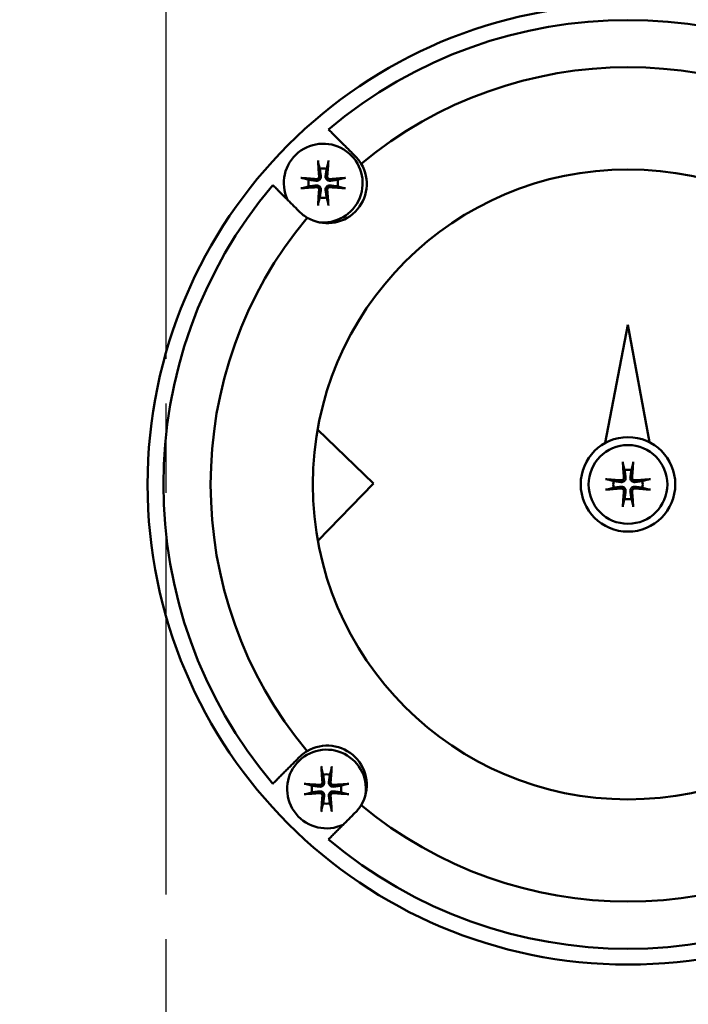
# Model space of a CAD drawing. Header units: millimetres. Extents: x -4672 to 9781, y -278 to 1426.
# Tile 7 of 28: x 517 to 559, y 804 to 867. Entities that reach past the tile are written whole.
import ezdxf

# ---------------------------------------------------------------- set-up
doc = ezdxf.new("R2010")
doc.units = ezdxf.units.MM
doc.header["$LTSCALE"] = 4
doc.linetypes.add('CHAIN', pattern=[0.7087, 0.4724, -0.0591, 0.1181, -0.0591])
for name, color, linetype, lineweight in [('Видимый контур (ГОСТ)', 7, 'Continuous', 50), ('Осевая линия (ГОСТ)', 7, 'Continuous', 25), ('Размер (ГОСТ)', 7, 'Continuous', 25)]:
    doc.layers.add(name, color=color, linetype=linetype, lineweight=lineweight)
doc.styles.add('Обычный текст (ГОСТ)', font='GOST Common Italic.ttf')
doc.dimstyles.new('Обычный (ГОСТ)', dxfattribs={"dimscale": 4, "dimtxt": 3.5, "dimasz": 3.5, "dimexe": 1, "dimexo": 0, "dimgap": 0.5, "dimtad": 1, "dimtxsty": 'Обычный текст (ГОСТ)', "dimblk": 'Filled-1', "dimcen": 0.09, "dimdle": 15, "dimclrd": 256, "dimclre": 256, "dimclrt": 256, "dimazin": 2, "dimtfac": 0.714286, "dimtdec": 3, "dimtmove": 0, "dimatfit": 3, "dimfxl": 1, "dimtolj": 1, "dimlwd": 25, "dimlwe": 25, "dimarcsym": 0})

# ---------------------------------------------------------------- blocks, each defined once
blk = doc.blocks.new('Filled-1')
at = {"color": 0}
for p, q in [((0, 0), (-1, 0.1429)), ((-1, 0.1429), (-1, -0.1429)), ((-1, 0), (0, 0)), ((-1, -0.1429), (0, 0))]:
    blk.add_line(p, q, dxfattribs=at)
at = {"color": 0, "flags": 128}
blk.add_lwpolyline([(-1, -0.1429), (0, 0), (-1, 0.1429), (-1, -0.1429)], dxfattribs=at)
at = {"color": 0}
blk.add_solid([(-1, -0.1429), (0, 0), (-1, 0.1429), (-1, -0.1429)], dxfattribs=at)
blk = doc.blocks.new('*D9')
at = {"layer": 'Defpoints', "color": 0, "linetype": 'Continuous', "transparency": 16777216}
for p in [(846.103, 1065.735), (846.103, 845.735), (366.103, 818.381)]:
    blk.add_point(p, dxfattribs=at)
at = {"layer": 'Размер (ГОСТ)', "linetype": 'Continuous', "lineweight": 25, "transparency": 16777216}
for p, q in [((366.103, 818.381), (366.103, 1069.735)), ((846.103, 845.735), (846.103, 1069.735)), ((380.103, 1065.735), (832.103, 1065.735))]:
    blk.add_line(p, q, dxfattribs=at)
at = {"layer": 'Размер (ГОСТ)', "linetype": 'Continuous', "lineweight": 25, "transparency": 16777216, "xscale": 14, "yscale": 14, "zscale": 14, "rotation": 180}
blk.add_blockref('Filled-1', (366.103, 1065.735), dxfattribs=at)
at = {"layer": 'Размер (ГОСТ)', "linetype": 'Continuous', "lineweight": 25, "transparency": 16777216, "xscale": 14, "yscale": 14, "zscale": 14}
blk.add_blockref('Filled-1', (846.103, 1065.735), dxfattribs=at)
at = {"layer": 'Размер (ГОСТ)', "linetype": 'Continuous', "lineweight": 25, "transparency": 16777216, "insert": (586.992, 1081.735), "char_height": 14, "attachment_point": 1, "style": 'Обычный текст (ГОСТ)'}
blk.add_mtext('\\A1;480', dxfattribs=at)
blk = doc.blocks.new('*D10')
at = {"layer": 'Defpoints', "color": 0, "linetype": 'Continuous', "transparency": 16777216}
for p in [(846.103, 997.941), (526.103, 959.735), (846.103, 845.735)]:
    blk.add_point(p, dxfattribs=at)
at = {"layer": 'Размер (ГОСТ)', "linetype": 'Continuous', "lineweight": 25, "transparency": 16777216}
for p, q in [((526.103, 959.735), (526.103, 1001.941)), ((846.103, 845.735), (846.103, 1001.941)), ((540.103, 997.941), (832.103, 997.941))]:
    blk.add_line(p, q, dxfattribs=at)
at = {"layer": 'Размер (ГОСТ)', "linetype": 'Continuous', "lineweight": 25, "transparency": 16777216, "xscale": 14, "yscale": 14, "zscale": 14, "rotation": 180}
blk.add_blockref('Filled-1', (526.103, 997.941), dxfattribs=at)
at = {"layer": 'Размер (ГОСТ)', "linetype": 'Continuous', "lineweight": 25, "transparency": 16777216, "xscale": 14, "yscale": 14, "zscale": 14}
blk.add_blockref('Filled-1', (846.103, 997.941), dxfattribs=at)
at = {"layer": 'Размер (ГОСТ)', "linetype": 'Continuous', "lineweight": 25, "transparency": 16777216, "insert": (639.32, 1013.941), "char_height": 14, "attachment_point": 1, "style": 'Обычный текст (ГОСТ)'}
blk.add_mtext('\\A1;320', dxfattribs=at)

msp = doc.modelspace()

# ---------------------------------------------------------------- linework, layer by layer
at = {"layer": 'Видимый контур (ГОСТ)'}
for p, q in [((555.417, 847.391), (553.974, 839.898)), ((556.78, 839.941), (555.417, 847.391)), ((539.26, 837.327), (535.722, 840.747)), ((535.741, 833.686), (539.26, 837.327))]:
    msp.add_line(p, q, dxfattribs=at)
for centre, radius in [((526.103, 815.285), 70), ((555.417, 837.269), 30.484), ((555.417, 837.269), 20), ((555.417, 837.269), 3), ((555.417, 837.269), 2.5)]:
    msp.add_circle(centre, radius, dxfattribs=at)
for centre, radius, start, end in [((555.417, 837.269), 29.484, 49.85985, 130.14015), ((555.417, 837.269), 26.484, 50.25181, 129.74819), ((536.077, 856.398), 2.5, 262.32633, 204.97817), ((536.337, 856.349), 2.5, 239.15058, 30.84942), ((536.077, 856.398), 0.935, 76.76803, 103.23197), ((536.077, 856.398), 0.935, 166.76803, 193.23197), ((536.077, 856.398), 0.935, 346.76803, 13.23197), ((555.417, 837.269), 29.484, 139.85985, 220.14015), ((536.077, 856.398), 0.935, 256.76803, 283.23197), ((555.417, 837.269), 26.484, 140.25181, 219.74819), ((555.417, 837.269), 0.935, 76.76803, 103.23197), ((555.417, 837.269), 0.935, 166.76803, 193.23197), ((555.417, 837.269), 0.935, 346.76803, 13.23197), ((555.417, 837.269), 0.935, 256.76803, 283.23197), ((536.288, 817.929), 2.5, 352.32633, 294.97817), ((536.337, 818.188), 2.5, 329.15058, 120.84942), ((536.288, 817.929), 0.935, 76.76803, 103.23197), ((536.288, 817.929), 0.935, 166.76803, 193.23197), ((536.288, 817.929), 0.935, 346.76803, 13.23197), ((536.288, 817.929), 0.935, 256.76803, 283.23197), ((555.417, 837.269), 26.484, 230.25181, 309.74819), ((555.417, 837.269), 29.484, 229.85985, 310.14015)]:
    msp.add_arc(centre, radius, start, end, dxfattribs=at)
for centre, major_axis, start_param, end_param in [((536.238, 856.413), (0.398, -4.369), 4.375857, 4.608059), ((535.916, 856.413), (0.398, 4.369), 4.816719, 5.048921), ((536.063, 856.237), (-4.369, 0.398), 4.816719, 5.048921), ((536.092, 856.237), (-4.369, -0.398), 4.375857, 4.608059), ((536.063, 856.559), (4.369, 0.398), 4.375857, 4.608059), ((536.238, 856.383), (-0.398, -4.369), 4.816719, 5.048921), ((535.916, 856.383), (-0.398, 4.369), 4.375857, 4.608059), ((536.092, 856.559), (4.369, -0.398), 4.816719, 5.048921), ((555.579, 837.283), (0.398, -4.369), 4.375857, 4.608059), ((555.256, 837.283), (0.398, 4.369), 4.816719, 5.048921), ((555.403, 837.107), (-4.369, 0.398), 4.816719, 5.048921), ((555.432, 837.107), (-4.369, -0.398), 4.375857, 4.608059), ((555.403, 837.43), (4.369, 0.398), 4.375857, 4.608059), ((555.579, 837.254), (-0.398, -4.369), 4.816719, 5.048921), ((555.256, 837.254), (-0.398, 4.369), 4.375857, 4.608059), ((555.432, 837.43), (4.369, -0.398), 4.816719, 5.048921), ((536.449, 817.943), (0.398, -4.369), 4.375857, 4.608059), ((536.127, 817.943), (0.398, 4.369), 4.816719, 5.048921), ((536.273, 817.767), (-4.369, 0.398), 4.816719, 5.048921), ((536.303, 817.767), (-4.369, -0.398), 4.375857, 4.608059), ((536.273, 818.09), (4.369, 0.398), 4.375857, 4.608059), ((536.449, 817.914), (-0.398, -4.369), 4.816719, 5.048921), ((536.127, 817.914), (-0.398, 4.369), 4.375857, 4.608059), ((536.303, 818.09), (4.369, -0.398), 4.816719, 5.048921)]:
    msp.add_ellipse(centre, major_axis=major_axis, ratio=0.087156, start_param=start_param, end_param=end_param, dxfattribs=at)
for points, weights in [([(536.41, 859.808), (537.253, 858.966), (538.03, 858.189)], [1.0017747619, 1.00219865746, 1.00098680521]), ([(535.769, 857.651), (535.824, 857.453), (535.863, 857.308)], [1.00329461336, 1.01453007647, 1]), ([(535.863, 857.308), (535.906, 856.998), (535.927, 856.843)], [1, 1.44094764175, 1.84165152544]), ([(536.227, 856.843), (536.249, 856.998), (536.291, 857.308)], [1.84165152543, 1.44094764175, 1]), ([(536.291, 857.308), (536.331, 857.453), (536.385, 857.651)], [1, 1.01453008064, 1.00329461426]), ([(535.167, 856.612), (535.023, 856.652), (534.824, 856.706)], [1, 1.01453007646, 1.00329461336]), ([(535.632, 856.548), (535.477, 856.569), (535.167, 856.612)], [1.84165152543, 1.44094764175, 1]), ([(536.988, 856.612), (536.677, 856.569), (536.522, 856.548)], [1, 1.44094764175, 1.84165152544]), ([(537.33, 856.706), (537.132, 856.652), (536.988, 856.612)], [1.00329461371, 1.01453007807, 1]), ([(534.497, 854.657), (533.72, 855.434), (532.878, 856.276)], [1.00098680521, 1.00219865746, 1.0017747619]), ([(534.824, 856.09), (535.023, 856.145), (535.167, 856.184)], [1.00329461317, 1.01453007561, 1]), ([(535.167, 856.184), (535.477, 856.227), (535.632, 856.248)], [1, 1.44094764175, 1.84165152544]), ([(535.927, 855.953), (535.906, 855.798), (535.863, 855.488)], [1.84165152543, 1.44094764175, 1]), ([(536.291, 855.488), (536.249, 855.798), (536.227, 855.953)], [1, 1.44094764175, 1.84165152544]), ([(536.522, 856.248), (536.677, 856.227), (536.988, 856.184)], [1.84165152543, 1.44094764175, 1]), ([(536.988, 856.184), (537.132, 856.145), (537.33, 856.09)], [1, 1.014530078, 1.00329461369]), ([(535.863, 855.488), (535.824, 855.344), (535.769, 855.145)], [1, 1.01453007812, 1.00329461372]), ([(536.385, 855.145), (536.331, 855.344), (536.291, 855.488)], [1.00329461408, 1.01453007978, 1]), ([(555.11, 838.522), (555.164, 838.323), (555.203, 838.179)], [1.00329461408, 1.01453007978, 1]), ([(555.631, 838.179), (555.671, 838.323), (555.725, 838.522)], [1, 1.01453007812, 1.00329461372]), ([(555.203, 838.179), (555.246, 837.869), (555.267, 837.714)], [1, 1.44094764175, 1.84165152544]), ([(555.567, 837.714), (555.589, 837.869), (555.631, 838.179)], [1.84165152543, 1.44094764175, 1]), ([(554.507, 837.483), (554.363, 837.522), (554.164, 837.577)], [1, 1.014530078, 1.00329461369]), ([(554.164, 836.961), (554.363, 837.015), (554.507, 837.055)], [1.00329461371, 1.01453007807, 1]), ([(554.972, 837.419), (554.817, 837.44), (554.507, 837.483)], [1.84165152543, 1.44094764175, 1]), ([(554.507, 837.055), (554.817, 837.097), (554.972, 837.119)], [1, 1.44094764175, 1.84165152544]), ([(556.328, 837.483), (556.018, 837.44), (555.863, 837.419)], [1, 1.44094764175, 1.84165152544]), ([(555.863, 837.119), (556.018, 837.097), (556.328, 837.055)], [1.84165152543, 1.44094764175, 1]), ([(556.67, 837.577), (556.472, 837.522), (556.328, 837.483)], [1.00329461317, 1.01453007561, 1]), ([(556.328, 837.055), (556.472, 837.015), (556.67, 836.961)], [1, 1.01453007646, 1.00329461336]), ([(555.267, 836.824), (555.246, 836.668), (555.203, 836.358)], [1.84165152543, 1.44094764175, 1]), ([(555.631, 836.358), (555.589, 836.668), (555.567, 836.824)], [1, 1.44094764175, 1.84165152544]), ([(555.203, 836.358), (555.164, 836.214), (555.11, 836.016)], [1, 1.01453008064, 1.00329461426]), ([(555.725, 836.016), (555.671, 836.214), (555.631, 836.358)], [1.00329461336, 1.01453007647, 1]), ([(532.878, 818.262), (533.72, 819.104), (534.497, 819.881)], [1.0017747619, 1.00219865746, 1.00098680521]), ([(535.98, 819.182), (536.034, 818.983), (536.074, 818.839)], [1.00329461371, 1.01453007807, 1]), ([(536.502, 818.839), (536.541, 818.983), (536.596, 819.182)], [1, 1.014530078, 1.00329461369]), ([(536.074, 818.839), (536.117, 818.529), (536.138, 818.374)], [1, 1.44094764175, 1.84165152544]), ([(536.438, 818.374), (536.459, 818.529), (536.502, 818.839)], [1.84165152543, 1.44094764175, 1]), ([(535.378, 818.143), (535.233, 818.182), (535.035, 818.236)], [1, 1.01453008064, 1.00329461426]), ([(535.035, 817.621), (535.233, 817.675), (535.378, 817.715)], [1.00329461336, 1.01453007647, 1]), ([(535.843, 818.078), (535.688, 818.1), (535.378, 818.143)], [1.84165152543, 1.44094764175, 1]), ([(535.378, 817.715), (535.688, 817.757), (535.843, 817.779)], [1, 1.44094764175, 1.84165152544]), ([(537.198, 818.143), (536.888, 818.1), (536.733, 818.078)], [1, 1.44094764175, 1.84165152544]), ([(536.733, 817.779), (536.888, 817.757), (537.198, 817.715)], [1.84165152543, 1.44094764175, 1]), ([(537.541, 818.236), (537.342, 818.182), (537.198, 818.143)], [1.00329461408, 1.01453007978, 1]), ([(537.198, 817.715), (537.342, 817.675), (537.541, 817.621)], [1, 1.01453007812, 1.00329461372]), ([(536.138, 817.483), (536.117, 817.328), (536.074, 817.018)], [1.84165152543, 1.44094764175, 1]), ([(536.502, 817.018), (536.459, 817.328), (536.438, 817.483)], [1, 1.44094764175, 1.84165152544]), ([(536.074, 817.018), (536.034, 816.874), (535.98, 816.675)], [1, 1.01453007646, 1.00329461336]), ([(536.596, 816.675), (536.541, 816.874), (536.502, 817.018)], [1.00329461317, 1.01453007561, 1]), ([(538.03, 816.348), (537.253, 815.571), (536.41, 814.729)], [1.00098680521, 1.00219865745, 1.00177476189])]:
    msp.add_rational_spline(points, weights, degree=2, dxfattribs=at)
for points, knots in [([(535.769, 857.651), (535.768, 857.658), (535.766, 857.667), (535.762, 857.689), (535.759, 857.706), (535.755, 857.738), (535.753, 857.758), (535.75, 857.791), (535.749, 857.808), (535.748, 857.823)], [0.0478659, 0.0478659, 0.0478659, 0.0478659, 0.05208337, 0.05208337, 0.05727876, 0.05727876, 0.06252381, 0.06252381, 0.06703089, 0.06703089, 0.06703089, 0.06703089]), ([(536.407, 857.823), (536.406, 857.808), (536.405, 857.791), (536.402, 857.758), (536.399, 857.738), (536.395, 857.706), (536.393, 857.689), (536.389, 857.667), (536.387, 857.658), (536.385, 857.651)], [0.01643552, 0.01643552, 0.01643552, 0.01643552, 0.02094259, 0.02094259, 0.02618765, 0.02618765, 0.03138303, 0.03138303, 0.0356005, 0.0356005, 0.0356005, 0.0356005]), ([(538.483, 857.631), (538.416, 857.744), (538.34, 857.85), (538.261, 857.945), (538.191, 858.029), (538.114, 858.111), (538.03, 858.189)], [-0.05285742, -0.05285742, -0.05285742, -0.05285742, 0, 0, 0, 0.04630435, 0.04630435, 0.04630435, 0.04630435]), ([(534.653, 856.728), (534.667, 856.727), (534.685, 856.726), (534.717, 856.723), (534.738, 856.72), (534.769, 856.716), (534.787, 856.714), (534.808, 856.71), (534.818, 856.708), (534.824, 856.706)], [0.01643552, 0.01643552, 0.01643552, 0.01643552, 0.02094259, 0.02094259, 0.02618765, 0.02618765, 0.03138303, 0.03138303, 0.0356005, 0.0356005, 0.0356005, 0.0356005]), ([(535.927, 856.843), (535.932, 856.809), (535.93, 856.772), (535.916, 856.72), (535.908, 856.698), (535.885, 856.657), (535.87, 856.638), (535.838, 856.605), (535.819, 856.591), (535.777, 856.568), (535.756, 856.559), (535.703, 856.546), (535.666, 856.543), (535.632, 856.548)], [0.1157055, 0.1157055, 0.1157055, 0.1157055, 0.1265746, 0.1265746, 0.13336881, 0.13336881, 0.14016301, 0.14016301, 0.14695722, 0.14695722, 0.15375143, 0.15375143, 0.16462053, 0.16462053, 0.16462053, 0.16462053]), ([(535.818, 856.833), (535.82, 856.813), (535.818, 856.791), (535.805, 856.75), (535.794, 856.731), (535.768, 856.7), (535.751, 856.686), (535.713, 856.665), (535.692, 856.659), (535.662, 856.656), (535.652, 856.656), (535.642, 856.657)], [0, 0, 0, 0, 0.00610592, 0.00610592, 0.01221184, 0.01221184, 0.01830671, 0.01830671, 0.02440159, 0.02440159, 0.02728319, 0.02728319, 0.02728319, 0.02728319]), ([(536.522, 856.548), (536.488, 856.543), (536.452, 856.546), (536.399, 856.559), (536.377, 856.568), (536.336, 856.591), (536.317, 856.605), (536.285, 856.638), (536.27, 856.657), (536.247, 856.698), (536.238, 856.72), (536.225, 856.772), (536.223, 856.809), (536.227, 856.843)], [0.1157055, 0.1157055, 0.1157055, 0.1157055, 0.1265746, 0.1265746, 0.13336881, 0.13336881, 0.14016301, 0.14016301, 0.14695722, 0.14695722, 0.15375143, 0.15375143, 0.16462053, 0.16462053, 0.16462053, 0.16462053]), ([(536.512, 856.657), (536.492, 856.655), (536.47, 856.658), (536.429, 856.671), (536.41, 856.681), (536.379, 856.708), (536.365, 856.725), (536.345, 856.763), (536.338, 856.784), (536.336, 856.813), (536.335, 856.823), (536.336, 856.833)], [0, 0, 0, 0, 0.00610592, 0.00610592, 0.01221184, 0.01221184, 0.01830671, 0.01830671, 0.02440159, 0.02440159, 0.02728319, 0.02728319, 0.02728319, 0.02728319]), ([(537.33, 856.706), (537.337, 856.708), (537.346, 856.71), (537.368, 856.714), (537.385, 856.716), (537.417, 856.72), (537.437, 856.723), (537.47, 856.726), (537.487, 856.727), (537.502, 856.728)], [0.0478659, 0.0478659, 0.0478659, 0.0478659, 0.05208337, 0.05208337, 0.05727876, 0.05727876, 0.06252381, 0.06252381, 0.06703089, 0.06703089, 0.06703089, 0.06703089]), ([(534.824, 856.09), (534.818, 856.089), (534.808, 856.087), (534.787, 856.083), (534.769, 856.08), (534.738, 856.076), (534.717, 856.074), (534.685, 856.071), (534.667, 856.069), (534.653, 856.069)], [0.0478659, 0.0478659, 0.0478659, 0.0478659, 0.05208337, 0.05208337, 0.05727876, 0.05727876, 0.06252381, 0.06252381, 0.06703089, 0.06703089, 0.06703089, 0.06703089]), ([(535.632, 856.248), (535.666, 856.253), (535.703, 856.251), (535.756, 856.237), (535.777, 856.229), (535.819, 856.206), (535.838, 856.191), (535.87, 856.159), (535.885, 856.139), (535.908, 856.098), (535.916, 856.077), (535.93, 856.024), (535.932, 855.987), (535.927, 855.953)], [0.1157055, 0.1157055, 0.1157055, 0.1157055, 0.1265746, 0.1265746, 0.13336881, 0.13336881, 0.14016301, 0.14016301, 0.14695722, 0.14695722, 0.15375143, 0.15375143, 0.16462053, 0.16462053, 0.16462053, 0.16462053]), ([(535.642, 856.139), (535.662, 856.141), (535.684, 856.139), (535.725, 856.126), (535.745, 856.115), (535.776, 856.089), (535.79, 856.072), (535.81, 856.034), (535.816, 856.013), (535.819, 855.983), (535.819, 855.973), (535.818, 855.963)], [0, 0, 0, 0, 0.00610858, 0.00610858, 0.01221716, 0.01221716, 0.01830937, 0.01830937, 0.02440159, 0.02440159, 0.02728313, 0.02728313, 0.02728313, 0.02728313]), ([(536.227, 855.953), (536.223, 855.987), (536.225, 856.024), (536.238, 856.077), (536.247, 856.098), (536.27, 856.139), (536.285, 856.159), (536.317, 856.191), (536.336, 856.206), (536.377, 856.229), (536.399, 856.237), (536.452, 856.251), (536.488, 856.253), (536.522, 856.248)], [0.1157055, 0.1157055, 0.1157055, 0.1157055, 0.1265746, 0.1265746, 0.13336881, 0.13336881, 0.14016301, 0.14016301, 0.14695722, 0.14695722, 0.15375143, 0.15375143, 0.16462053, 0.16462053, 0.16462053, 0.16462053]), ([(536.336, 855.963), (536.335, 855.983), (536.337, 856.005), (536.35, 856.046), (536.361, 856.065), (536.387, 856.097), (536.404, 856.111), (536.442, 856.131), (536.463, 856.137), (536.493, 856.14), (536.503, 856.14), (536.512, 856.139)], [0, 0, 0, 0, 0.00610592, 0.00610592, 0.01221184, 0.01221184, 0.01830671, 0.01830671, 0.02440159, 0.02440159, 0.02728319, 0.02728319, 0.02728319, 0.02728319]), ([(537.502, 856.069), (537.487, 856.069), (537.47, 856.071), (537.437, 856.074), (537.417, 856.076), (537.385, 856.08), (537.368, 856.083), (537.346, 856.087), (537.337, 856.089), (537.33, 856.09)], [0.01643552, 0.01643552, 0.01643552, 0.01643552, 0.02094259, 0.02094259, 0.02618765, 0.02618765, 0.03138303, 0.03138303, 0.0356005, 0.0356005, 0.0356005, 0.0356005]), ([(534.497, 854.657), (534.575, 854.572), (534.657, 854.495), (534.836, 854.346), (534.942, 854.27), (535.055, 854.203)], [0.92397486, 0.92397486, 0.92397486, 0.92397486, 0.97027921, 0.97027921, 1.02313663, 1.02313663, 1.02313663, 1.02313663]), ([(535.748, 854.974), (535.749, 854.988), (535.75, 855.006), (535.753, 855.038), (535.755, 855.058), (535.759, 855.09), (535.762, 855.107), (535.766, 855.129), (535.768, 855.139), (535.769, 855.145)], [0.01643552, 0.01643552, 0.01643552, 0.01643552, 0.02094259, 0.02094259, 0.02618765, 0.02618765, 0.03138303, 0.03138303, 0.0356005, 0.0356005, 0.0356005, 0.0356005]), ([(536.385, 855.145), (536.387, 855.139), (536.389, 855.129), (536.393, 855.107), (536.395, 855.09), (536.399, 855.058), (536.402, 855.038), (536.405, 855.006), (536.406, 854.988), (536.407, 854.974)], [0.0478659, 0.0478659, 0.0478659, 0.0478659, 0.05208337, 0.05208337, 0.05727876, 0.05727876, 0.06252381, 0.06252381, 0.06703089, 0.06703089, 0.06703089, 0.06703089]), ([(555.11, 838.522), (555.108, 838.528), (555.106, 838.538), (555.102, 838.559), (555.099, 838.576), (555.095, 838.608), (555.093, 838.629), (555.09, 838.661), (555.089, 838.678), (555.088, 838.693)], [0.0478659, 0.0478659, 0.0478659, 0.0478659, 0.05208337, 0.05208337, 0.05727876, 0.05727876, 0.06252381, 0.06252381, 0.06703089, 0.06703089, 0.06703089, 0.06703089]), ([(555.747, 838.693), (555.746, 838.678), (555.745, 838.661), (555.742, 838.629), (555.74, 838.608), (555.736, 838.576), (555.733, 838.559), (555.729, 838.538), (555.727, 838.528), (555.725, 838.522)], [0.01643552, 0.01643552, 0.01643552, 0.01643552, 0.02094259, 0.02094259, 0.02618765, 0.02618765, 0.03138303, 0.03138303, 0.0356005, 0.0356005, 0.0356005, 0.0356005]), ([(555.267, 837.714), (555.272, 837.68), (555.27, 837.643), (555.256, 837.59), (555.248, 837.568), (555.225, 837.527), (555.21, 837.508), (555.178, 837.476), (555.159, 837.461), (555.118, 837.438), (555.096, 837.43), (555.043, 837.416), (555.006, 837.414), (554.972, 837.419)], [0.1157055, 0.1157055, 0.1157055, 0.1157055, 0.1265746, 0.1265746, 0.13336881, 0.13336881, 0.14016301, 0.14016301, 0.14695722, 0.14695722, 0.15375143, 0.15375143, 0.16462053, 0.16462053, 0.16462053, 0.16462053]), ([(555.158, 837.704), (555.16, 837.684), (555.158, 837.662), (555.145, 837.621), (555.134, 837.601), (555.108, 837.57), (555.091, 837.556), (555.053, 837.536), (555.032, 837.53), (555.002, 837.527), (554.992, 837.527), (554.982, 837.528)], [0, 0, 0, 0, 0.00610592, 0.00610592, 0.01221184, 0.01221184, 0.01830671, 0.01830671, 0.02440159, 0.02440159, 0.02728319, 0.02728319, 0.02728319, 0.02728319]), ([(555.863, 837.419), (555.828, 837.414), (555.792, 837.416), (555.739, 837.43), (555.717, 837.438), (555.676, 837.461), (555.657, 837.476), (555.625, 837.508), (555.61, 837.527), (555.587, 837.568), (555.579, 837.59), (555.565, 837.643), (555.563, 837.68), (555.567, 837.714)], [0.1157055, 0.1157055, 0.1157055, 0.1157055, 0.1265746, 0.1265746, 0.13336881, 0.13336881, 0.14016301, 0.14016301, 0.14695722, 0.14695722, 0.15375143, 0.15375143, 0.16462053, 0.16462053, 0.16462053, 0.16462053]), ([(555.853, 837.528), (555.832, 837.526), (555.81, 837.528), (555.769, 837.541), (555.75, 837.552), (555.719, 837.578), (555.705, 837.595), (555.685, 837.633), (555.679, 837.654), (555.676, 837.684), (555.676, 837.694), (555.676, 837.704)], [0, 0, 0, 0, 0.00610858, 0.00610858, 0.01221716, 0.01221716, 0.01830937, 0.01830937, 0.02440159, 0.02440159, 0.02728313, 0.02728313, 0.02728313, 0.02728313]), ([(553.993, 837.598), (554.008, 837.597), (554.025, 837.596), (554.057, 837.593), (554.078, 837.591), (554.11, 837.587), (554.127, 837.584), (554.149, 837.58), (554.158, 837.578), (554.164, 837.577)], [0.01643552, 0.01643552, 0.01643552, 0.01643552, 0.02094259, 0.02094259, 0.02618765, 0.02618765, 0.03138303, 0.03138303, 0.0356005, 0.0356005, 0.0356005, 0.0356005]), ([(554.972, 837.119), (555.006, 837.123), (555.043, 837.121), (555.096, 837.108), (555.118, 837.099), (555.159, 837.076), (555.178, 837.061), (555.21, 837.029), (555.225, 837.01), (555.248, 836.969), (555.256, 836.947), (555.27, 836.894), (555.272, 836.858), (555.267, 836.824)], [0.1157055, 0.1157055, 0.1157055, 0.1157055, 0.1265746, 0.1265746, 0.13336881, 0.13336881, 0.14016301, 0.14016301, 0.14695722, 0.14695722, 0.15375143, 0.15375143, 0.16462053, 0.16462053, 0.16462053, 0.16462053]), ([(555.567, 836.824), (555.563, 836.858), (555.565, 836.894), (555.579, 836.947), (555.587, 836.969), (555.61, 837.01), (555.625, 837.029), (555.657, 837.061), (555.676, 837.076), (555.717, 837.099), (555.739, 837.108), (555.792, 837.121), (555.828, 837.123), (555.863, 837.119)], [0.1157055, 0.1157055, 0.1157055, 0.1157055, 0.1265746, 0.1265746, 0.13336881, 0.13336881, 0.14016301, 0.14016301, 0.14695722, 0.14695722, 0.15375143, 0.15375143, 0.16462053, 0.16462053, 0.16462053, 0.16462053]), ([(556.67, 837.577), (556.677, 837.578), (556.686, 837.58), (556.708, 837.584), (556.725, 837.587), (556.757, 837.591), (556.778, 837.593), (556.81, 837.596), (556.827, 837.597), (556.842, 837.598)], [0.0478659, 0.0478659, 0.0478659, 0.0478659, 0.05208337, 0.05208337, 0.05727876, 0.05727876, 0.06252381, 0.06252381, 0.06703089, 0.06703089, 0.06703089, 0.06703089]), ([(554.164, 836.961), (554.158, 836.959), (554.149, 836.957), (554.127, 836.953), (554.11, 836.951), (554.078, 836.946), (554.057, 836.944), (554.025, 836.941), (554.008, 836.94), (553.993, 836.939)], [0.0478659, 0.0478659, 0.0478659, 0.0478659, 0.05208337, 0.05208337, 0.05727876, 0.05727876, 0.06252381, 0.06252381, 0.06703089, 0.06703089, 0.06703089, 0.06703089]), ([(554.982, 837.01), (555.002, 837.011), (555.024, 837.009), (555.065, 836.996), (555.085, 836.985), (555.116, 836.959), (555.13, 836.942), (555.15, 836.904), (555.156, 836.883), (555.159, 836.853), (555.159, 836.843), (555.158, 836.833)], [0, 0, 0, 0, 0.00610592, 0.00610592, 0.01221184, 0.01221184, 0.01830671, 0.01830671, 0.02440159, 0.02440159, 0.02728319, 0.02728319, 0.02728319, 0.02728319]), ([(555.676, 836.833), (555.675, 836.854), (555.677, 836.876), (555.69, 836.917), (555.701, 836.936), (555.727, 836.967), (555.744, 836.981), (555.782, 837.001), (555.803, 837.007), (555.833, 837.01), (555.843, 837.011), (555.853, 837.01)], [0, 0, 0, 0, 0.00610592, 0.00610592, 0.01221184, 0.01221184, 0.01830671, 0.01830671, 0.02440159, 0.02440159, 0.02728319, 0.02728319, 0.02728319, 0.02728319]), ([(556.842, 836.939), (556.827, 836.94), (556.81, 836.941), (556.778, 836.944), (556.757, 836.946), (556.725, 836.951), (556.708, 836.953), (556.686, 836.957), (556.677, 836.959), (556.67, 836.961)], [0.01643552, 0.01643552, 0.01643552, 0.01643552, 0.02094259, 0.02094259, 0.02618765, 0.02618765, 0.03138303, 0.03138303, 0.0356005, 0.0356005, 0.0356005, 0.0356005]), ([(555.088, 835.844), (555.089, 835.859), (555.09, 835.876), (555.093, 835.908), (555.095, 835.929), (555.099, 835.961), (555.102, 835.978), (555.106, 836), (555.108, 836.009), (555.11, 836.016)], [0.01643552, 0.01643552, 0.01643552, 0.01643552, 0.02094259, 0.02094259, 0.02618765, 0.02618765, 0.03138303, 0.03138303, 0.0356005, 0.0356005, 0.0356005, 0.0356005]), ([(555.725, 836.016), (555.727, 836.009), (555.729, 836), (555.733, 835.978), (555.736, 835.961), (555.74, 835.929), (555.742, 835.908), (555.745, 835.876), (555.746, 835.859), (555.747, 835.844)], [0.0478659, 0.0478659, 0.0478659, 0.0478659, 0.05208337, 0.05208337, 0.05727876, 0.05727876, 0.06252381, 0.06252381, 0.06703089, 0.06703089, 0.06703089, 0.06703089]), ([(535.055, 820.335), (534.942, 820.267), (534.836, 820.192), (534.741, 820.112), (534.657, 820.042), (534.575, 819.965), (534.497, 819.881)], [-0.05285742, -0.05285742, -0.05285742, -0.05285742, 0, 0, 0, 0.04630435, 0.04630435, 0.04630435, 0.04630435]), ([(535.98, 819.182), (535.978, 819.188), (535.976, 819.197), (535.972, 819.219), (535.97, 819.236), (535.966, 819.268), (535.964, 819.289), (535.961, 819.321), (535.959, 819.338), (535.958, 819.353)], [0.0478659, 0.0478659, 0.0478659, 0.0478659, 0.05208337, 0.05208337, 0.05727876, 0.05727876, 0.06252381, 0.06252381, 0.06703089, 0.06703089, 0.06703089, 0.06703089]), ([(536.617, 819.353), (536.617, 819.338), (536.615, 819.321), (536.612, 819.289), (536.61, 819.268), (536.606, 819.236), (536.603, 819.219), (536.6, 819.197), (536.598, 819.188), (536.596, 819.182)], [0.01643552, 0.01643552, 0.01643552, 0.01643552, 0.02094259, 0.02094259, 0.02618765, 0.02618765, 0.03138303, 0.03138303, 0.0356005, 0.0356005, 0.0356005, 0.0356005]), ([(536.138, 818.374), (536.143, 818.339), (536.14, 818.303), (536.127, 818.25), (536.118, 818.228), (536.095, 818.187), (536.081, 818.168), (536.049, 818.136), (536.029, 818.121), (535.988, 818.098), (535.966, 818.09), (535.914, 818.076), (535.877, 818.074), (535.843, 818.078)], [0.1157055, 0.1157055, 0.1157055, 0.1157055, 0.1265746, 0.1265746, 0.13336881, 0.13336881, 0.14016301, 0.14016301, 0.14695722, 0.14695722, 0.15375143, 0.15375143, 0.16462053, 0.16462053, 0.16462053, 0.16462053]), ([(536.029, 818.364), (536.031, 818.344), (536.028, 818.322), (536.015, 818.28), (536.005, 818.261), (535.979, 818.23), (535.962, 818.216), (535.923, 818.196), (535.902, 818.19), (535.873, 818.187), (535.863, 818.187), (535.853, 818.187)], [0, 0, 0, 0, 0.00610592, 0.00610592, 0.01221184, 0.01221184, 0.01830671, 0.01830671, 0.02440159, 0.02440159, 0.02728319, 0.02728319, 0.02728319, 0.02728319]), ([(536.733, 818.078), (536.699, 818.074), (536.662, 818.076), (536.61, 818.09), (536.588, 818.098), (536.547, 818.121), (536.527, 818.136), (536.495, 818.168), (536.48, 818.187), (536.457, 818.228), (536.449, 818.25), (536.435, 818.303), (536.433, 818.339), (536.438, 818.374)], [0.1157055, 0.1157055, 0.1157055, 0.1157055, 0.1265746, 0.1265746, 0.13336881, 0.13336881, 0.14016301, 0.14016301, 0.14695722, 0.14695722, 0.15375143, 0.15375143, 0.16462053, 0.16462053, 0.16462053, 0.16462053]), ([(536.723, 818.187), (536.703, 818.186), (536.681, 818.188), (536.64, 818.201), (536.621, 818.212), (536.589, 818.238), (536.575, 818.255), (536.555, 818.293), (536.549, 818.314), (536.546, 818.344), (536.546, 818.354), (536.547, 818.364)], [0, 0, 0, 0, 0.00610592, 0.00610592, 0.01221184, 0.01221184, 0.01830671, 0.01830671, 0.02440159, 0.02440159, 0.02728319, 0.02728319, 0.02728319, 0.02728319]), ([(534.863, 818.258), (534.878, 818.257), (534.895, 818.256), (534.928, 818.253), (534.948, 818.251), (534.98, 818.247), (534.997, 818.244), (535.019, 818.24), (535.028, 818.238), (535.035, 818.236)], [0.01643552, 0.01643552, 0.01643552, 0.01643552, 0.02094259, 0.02094259, 0.02618765, 0.02618765, 0.03138303, 0.03138303, 0.0356005, 0.0356005, 0.0356005, 0.0356005]), ([(535.843, 817.779), (535.877, 817.783), (535.914, 817.781), (535.966, 817.767), (535.988, 817.759), (536.029, 817.736), (536.049, 817.721), (536.081, 817.689), (536.095, 817.67), (536.118, 817.629), (536.127, 817.607), (536.14, 817.554), (536.143, 817.518), (536.138, 817.483)], [0.1157055, 0.1157055, 0.1157055, 0.1157055, 0.1265746, 0.1265746, 0.13336881, 0.13336881, 0.14016301, 0.14016301, 0.14695722, 0.14695722, 0.15375143, 0.15375143, 0.16462053, 0.16462053, 0.16462053, 0.16462053]), ([(536.438, 817.483), (536.433, 817.518), (536.435, 817.554), (536.449, 817.607), (536.457, 817.629), (536.48, 817.67), (536.495, 817.689), (536.527, 817.721), (536.547, 817.736), (536.588, 817.759), (536.61, 817.767), (536.662, 817.781), (536.699, 817.783), (536.733, 817.779)], [0.1157055, 0.1157055, 0.1157055, 0.1157055, 0.1265746, 0.1265746, 0.13336881, 0.13336881, 0.14016301, 0.14016301, 0.14695722, 0.14695722, 0.15375143, 0.15375143, 0.16462053, 0.16462053, 0.16462053, 0.16462053]), ([(537.541, 818.236), (537.548, 818.238), (537.557, 818.24), (537.579, 818.244), (537.596, 818.247), (537.628, 818.251), (537.648, 818.253), (537.68, 818.256), (537.698, 818.257), (537.713, 818.258)], [0.0478659, 0.0478659, 0.0478659, 0.0478659, 0.05208337, 0.05208337, 0.05727876, 0.05727876, 0.06252381, 0.06252381, 0.06703089, 0.06703089, 0.06703089, 0.06703089]), ([(535.035, 817.621), (535.028, 817.619), (535.019, 817.617), (534.997, 817.613), (534.98, 817.61), (534.948, 817.606), (534.928, 817.604), (534.895, 817.601), (534.878, 817.6), (534.863, 817.599)], [0.0478659, 0.0478659, 0.0478659, 0.0478659, 0.05208337, 0.05208337, 0.05727876, 0.05727876, 0.06252381, 0.06252381, 0.06703089, 0.06703089, 0.06703089, 0.06703089]), ([(535.853, 817.67), (535.873, 817.671), (535.895, 817.669), (535.936, 817.656), (535.955, 817.645), (535.986, 817.619), (536, 817.602), (536.021, 817.564), (536.027, 817.543), (536.03, 817.513), (536.03, 817.503), (536.029, 817.493)], [0, 0, 0, 0, 0.00610592, 0.00610592, 0.01221184, 0.01221184, 0.01830671, 0.01830671, 0.02440159, 0.02440159, 0.02728319, 0.02728319, 0.02728319, 0.02728319]), ([(536.547, 817.493), (536.545, 817.514), (536.547, 817.535), (536.56, 817.577), (536.571, 817.596), (536.597, 817.627), (536.614, 817.641), (536.652, 817.661), (536.674, 817.667), (536.703, 817.67), (536.713, 817.67), (536.723, 817.67)], [0, 0, 0, 0, 0.00610858, 0.00610858, 0.01221716, 0.01221716, 0.01830937, 0.01830937, 0.02440159, 0.02440159, 0.02728313, 0.02728313, 0.02728313, 0.02728313]), ([(537.713, 817.599), (537.698, 817.6), (537.68, 817.601), (537.648, 817.604), (537.628, 817.606), (537.596, 817.61), (537.579, 817.613), (537.557, 817.617), (537.548, 817.619), (537.541, 817.621)], [0.01643552, 0.01643552, 0.01643552, 0.01643552, 0.02094259, 0.02094259, 0.02618765, 0.02618765, 0.03138303, 0.03138303, 0.0356005, 0.0356005, 0.0356005, 0.0356005]), ([(535.958, 816.504), (535.959, 816.519), (535.961, 816.536), (535.964, 816.568), (535.966, 816.589), (535.97, 816.621), (535.972, 816.638), (535.976, 816.66), (535.978, 816.669), (535.98, 816.675)], [0.01643552, 0.01643552, 0.01643552, 0.01643552, 0.02094259, 0.02094259, 0.02618765, 0.02618765, 0.03138303, 0.03138303, 0.0356005, 0.0356005, 0.0356005, 0.0356005]), ([(536.596, 816.675), (536.598, 816.669), (536.6, 816.66), (536.603, 816.638), (536.606, 816.621), (536.61, 816.589), (536.612, 816.568), (536.615, 816.536), (536.617, 816.519), (536.617, 816.504)], [0.0478659, 0.0478659, 0.0478659, 0.0478659, 0.05208337, 0.05208337, 0.05727876, 0.05727876, 0.06252381, 0.06252381, 0.06703089, 0.06703089, 0.06703089, 0.06703089]), ([(538.03, 816.348), (538.114, 816.426), (538.191, 816.508), (538.34, 816.688), (538.416, 816.793), (538.483, 816.906)], [0.92397486, 0.92397486, 0.92397486, 0.92397486, 0.97027921, 0.97027921, 1.02313663, 1.02313663, 1.02313663, 1.02313663])]:
    msp.add_open_spline(points, degree=3, knots=knots, dxfattribs=at)
at = {"layer": 'Осевая линия (ГОСТ)', "linetype": 'CHAIN', "ltscale": 11.993792}
msp.add_line((526.103, 607.235), (526.103, 959.735), dxfattribs=at)

# ---------------------------------------------------------------- dimensions: what is measured, and where the dimension line sits
at = {"layer": 'Размер (ГОСТ)', "linetype": 'Continuous', "lineweight": 25}
dim = msp.add_linear_dim(base=(846.103, 1065.735), p1=(366.103, 818.381), p2=(846.103, 845.735), dimstyle='Обычный (ГОСТ)', override={"dimgap": 0.5, "dimdec": 2, "dimtol": 0, "dimlim": 0, "dimtp": 0, "dimtm": 0, "dimtdec": 3, "dimtofl": 0, "dimatfit": 1}, dxfattribs=at)
dim.commit()
dim.dimension.update_dxf_attribs({"geometry": '*D9', "text_midpoint": (602.207, 1065.735), "dimtype": 160})
dim = msp.add_linear_dim(base=(846.103, 997.941), p1=(526.103, 959.735), p2=(846.103, 845.735), angle=180, dimstyle='Обычный (ГОСТ)', override={"dimgap": 0.5, "dimdec": 2, "dimtol": 0, "dimlim": 0, "dimtp": 0, "dimtm": 0, "dimtdec": 3, "dimtofl": 0, "dimatfit": 1}, dxfattribs=at)
dim.commit()
dim.dimension.update_dxf_attribs({"geometry": '*D10', "text_midpoint": (654.189, 997.941), "dimtype": 160})

doc.saveas('drawing.dxf')
